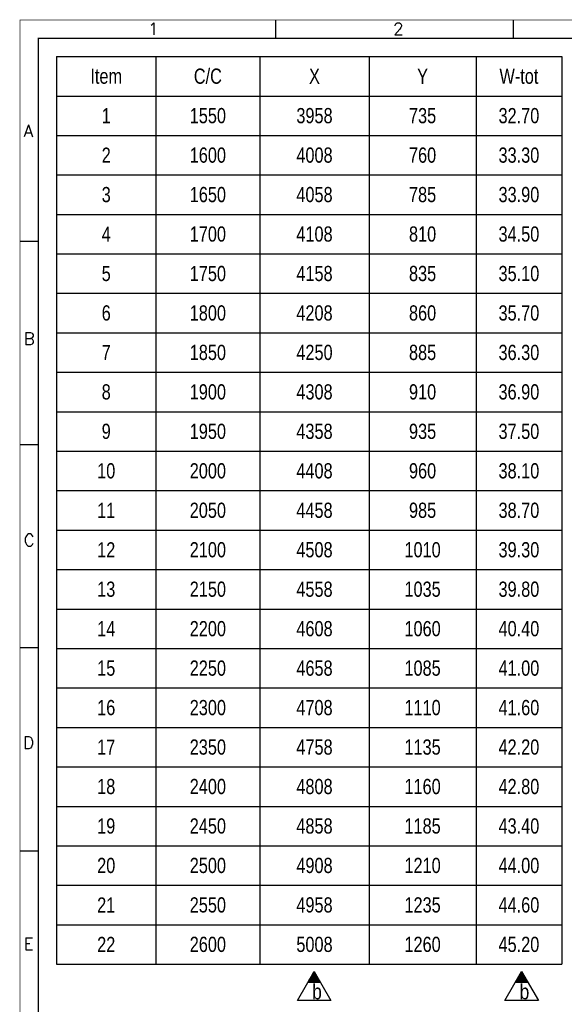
# Model space of a CAD drawing. Header units: inches. Extents: x -1 to 3961, y -1 to 2730.
# Tile 2 of 6: x 0 to 893, y 1114 to 2730. Entities that reach past the tile are written whole.
import ezdxf
from ezdxf.enums import TextEntityAlignment as Align

# ---------------------------------------------------------------- set-up
doc = ezdxf.new("R2010")
doc.units = ezdxf.units.IN
doc.header["$LTSCALE"] = 20
doc.header["$MEASUREMENT"] = 0
doc.layers.add('6', color=2, linetype='Continuous')
doc.styles.add('ARIAL_NARROW', font='ARIALN.TTF')
doc.styles.add('ROMANS', font='ROMANS', dxfattribs={"width": 0.8})

# ---------------------------------------------------------------- blocks, each defined once
blk = doc.blocks.new('*T4')
at = {"color": 0, "linetype": 'ByBlock', "lineweight": -2, "transparency": 16777216}
for p, q in [((0, 0), (829, 0)), ((0, 0), (0, -1490.4)), ((162.9, 0), (162.9, -1490.4)), ((333.8, 0), (333.8, -1490.4)), ((512.8, 0), (512.8, -1490.4)), ((688.7, 0), (688.7, -1490.4)), ((829, 0), (829, -1490.4)), ((0, -64.8), (829, -64.8)), ((0, -129.6), (829, -129.6)), ((0, -194.4), (829, -194.4)), ((0, -259.2), (829, -259.2)), ((0, -324), (829, -324)), ((0, -388.8), (829, -388.8)), ((0, -453.6), (829, -453.6)), ((0, -518.4), (829, -518.4)), ((0, -583.2), (829, -583.2)), ((0, -648), (829, -648)), ((0, -712.8), (829, -712.8)), ((0, -777.6), (829, -777.6)), ((0, -842.4), (829, -842.4)), ((0, -907.2), (829, -907.2)), ((0, -972), (829, -972)), ((0, -1036.8), (829, -1036.8)), ((0, -1101.6), (829, -1101.6)), ((0, -1166.4), (829, -1166.4)), ((0, -1231.2), (829, -1231.2)), ((0, -1296), (829, -1296)), ((0, -1360.8), (829, -1360.8)), ((0, -1425.6), (829, -1425.6)), ((0, -1490.4), (829, -1490.4))]:
    blk.add_line(p, q, dxfattribs=at)
at = {"color": 2, "transparency": 16777216, "char_height": 25, "attachment_point": 5, "style": 'ROMANS'}
for s, insert, width in [('{\\fRoman|b0|i0|c0|p0;\\C6;Item}', (81.5, -32.4), 141.315), ('{\\fRoman|b0|i0|c0|p0;\\C6;C/C}', (248.3, -32.4), 149.241), ('{\\fRoman|b0|i0|c0|p0;\\C6;X}', (423.3, -32.4), 157.454), ('{\\fRoman|b0|i0|c0|p0;\\C6;Y}', (600.7, -32.4), 154.271), ('{\\fRoman|b0|i0|c0|p0;\\C6;W-tot}', (758.8, -32.4), 118.713), ('{\\fRoman|b0|i0|c0|p0;\\C6;1550', (248.3, -97.2), 149.241), ('{\\fRoman|b0|i0|c0|p0;\\C6;3958', (423.3, -97.2), 157.454), ('{\\fRoman|b0|i0|c0|p0;\\C6;735', (600.7, -97.2), 154.271), ('{\\fRoman|b0|i0|c0|p0;\\C6;1600', (248.3, -162), 149.241), ('{\\fRoman|b0|i0|c0|p0;\\C6;4008', (423.3, -162), 157.454), ('{\\fRoman|b0|i0|c0|p0;\\C6;760', (600.7, -162), 154.271), ('{\\fRoman|b0|i0|c0|p0;\\C6;1650', (248.3, -226.8), 149.241), ('{\\fRoman|b0|i0|c0|p0;\\C6;4058', (423.3, -226.8), 157.454), ('{\\fRoman|b0|i0|c0|p0;\\C6;785', (600.7, -226.8), 154.271), ('{\\fRoman|b0|i0|c0|p0;\\C6;1700', (248.3, -291.6), 149.241), ('{\\fRoman|b0|i0|c0|p0;\\C6;4108', (423.3, -291.6), 157.454), ('{\\fRoman|b0|i0|c0|p0;\\C6;810', (600.7, -291.6), 154.271), ('{\\fRoman|b0|i0|c0|p0;\\C6;1750', (248.3, -356.4), 149.241), ('{\\fRoman|b0|i0|c0|p0;\\C6;4158', (423.3, -356.4), 157.454), ('{\\fRoman|b0|i0|c0|p0;\\C6;835', (600.7, -356.4), 154.271), ('{\\fRoman|b0|i0|c0|p0;\\C6;1800', (248.3, -421.2), 149.241), ('{\\fRoman|b0|i0|c0|p0;\\C6;4208', (423.3, -421.2), 157.454), ('{\\fRoman|b0|i0|c0|p0;\\C6;860', (600.7, -421.2), 154.271), ('{\\fRoman|b0|i0|c0|p0;\\C6;1850', (248.3, -486), 149.241), ('{\\fRoman|b0|i0|c0|p0;\\C6;4250', (423.3, -486), 157.454), ('{\\fRoman|b0|i0|c0|p0;\\C6;885', (600.7, -486), 154.271), ('{\\fRoman|b0|i0|c0|p0;\\C6;1900', (248.3, -550.8), 149.241), ('{\\fRoman|b0|i0|c0|p0;\\C6;4308', (423.3, -550.8), 157.454), ('{\\fRoman|b0|i0|c0|p0;\\C6;910', (600.7, -550.8), 154.271), ('{\\fRoman|b0|i0|c0|p0;\\C6;1950', (248.3, -615.6), 149.241), ('{\\fRoman|b0|i0|c0|p0;\\C6;4358', (423.3, -615.6), 157.454), ('{\\fRoman|b0|i0|c0|p0;\\C6;935', (600.7, -615.6), 154.271), ('{\\fRoman|b0|i0|c0|p0;\\C6;2000', (248.3, -680.4), 149.241), ('{\\fRoman|b0|i0|c0|p0;\\C6;4408', (423.3, -680.4), 157.454), ('{\\fRoman|b0|i0|c0|p0;\\C6;960', (600.7, -680.4), 154.271), ('{\\fRoman|b0|i0|c0|p0;\\C6;2050', (248.3, -745.2), 149.241), ('{\\fRoman|b0|i0|c0|p0;\\C6;4458', (423.3, -745.2), 157.454), ('{\\fRoman|b0|i0|c0|p0;\\C6;985', (600.7, -745.2), 154.271), ('{\\fRoman|b0|i0|c0|p0;\\C6;2100', (248.3, -810), 149.241), ('{\\fRoman|b0|i0|c0|p0;\\C6;4508', (423.3, -810), 157.454), ('{\\fRoman|b0|i0|c0|p0;\\C6;1010', (600.7, -810), 154.271), ('{\\fRoman|b0|i0|c0|p0;\\C6;2150', (248.3, -874.8), 149.241), ('{\\fRoman|b0|i0|c0|p0;\\C6;4558', (423.3, -874.8), 157.454), ('{\\fRoman|b0|i0|c0|p0;\\C6;1035', (600.7, -874.8), 154.271), ('{\\fRoman|b0|i0|c0|p0;\\C6;2200', (248.3, -939.6), 149.241), ('{\\fRoman|b0|i0|c0|p0;\\C6;4608', (423.3, -939.6), 157.454), ('{\\fRoman|b0|i0|c0|p0;\\C6;1060', (600.7, -939.6), 154.271), ('{\\fRoman|b0|i0|c0|p0;\\C6;2250', (248.3, -1004.4), 149.241), ('{\\fRoman|b0|i0|c0|p0;\\C6;4658', (423.3, -1004.4), 157.454), ('{\\fRoman|b0|i0|c0|p0;\\C6;1085', (600.7, -1004.4), 154.271), ('{\\fRoman|b0|i0|c0|p0;\\C6;2300', (248.3, -1069.2), 149.241), ('{\\fRoman|b0|i0|c0|p0;\\C6;4708', (423.3, -1069.2), 157.454), ('{\\fRoman|b0|i0|c0|p0;\\C6;1110', (600.7, -1069.2), 154.271), ('{\\fRoman|b0|i0|c0|p0;\\C6;2350', (248.3, -1134), 149.241), ('{\\fRoman|b0|i0|c0|p0;\\C6;4758', (423.3, -1134), 157.454), ('{\\fRoman|b0|i0|c0|p0;\\C6;1135', (600.7, -1134), 154.271), ('{\\fRoman|b0|i0|c0|p0;\\C6;2400', (248.3, -1198.8), 149.241), ('{\\fRoman|b0|i0|c0|p0;\\C6;4808', (423.3, -1198.8), 157.454), ('{\\fRoman|b0|i0|c0|p0;\\C6;1160', (600.7, -1198.8), 154.271), ('{\\fRoman|b0|i0|c0|p0;\\C6;2450', (248.3, -1263.6), 149.241), ('{\\fRoman|b0|i0|c0|p0;\\C6;4858', (423.3, -1263.6), 157.454), ('{\\fRoman|b0|i0|c0|p0;\\C6;1185', (600.7, -1263.6), 154.271), ('{\\fRoman|b0|i0|c0|p0;\\C6;2500', (248.3, -1328.4), 149.241), ('{\\fRoman|b0|i0|c0|p0;\\C6;4908', (423.3, -1328.4), 157.454), ('{\\fRoman|b0|i0|c0|p0;\\C6;1210', (600.7, -1328.4), 154.271), ('{\\fRoman|b0|i0|c0|p0;\\C6;2550', (248.3, -1393.2), 149.241), ('{\\fRoman|b0|i0|c0|p0;\\C6;4958', (423.3, -1393.2), 157.454), ('{\\fRoman|b0|i0|c0|p0;\\C6;1235', (600.7, -1393.2), 154.271), ('{\\fRoman|b0|i0|c0|p0;\\C6;2600', (248.3, -1458), 149.241), ('{\\fRoman|b0|i0|c0|p0;\\C6;5008', (423.3, -1458), 157.454), ('{\\fRoman|b0|i0|c0|p0;\\C6;1260', (600.7, -1458), 154.271)]:
    blk.add_mtext(s, dxfattribs=dict(at, insert=insert, width=width))
at = {"color": 6, "transparency": 16777216, "char_height": 25, "attachment_point": 5, "style": 'ROMANS'}
for s, insert, width in [('{\\fRoman|b0|i0|c0|p0;1', (81.5, -97.2), 141.315), ('{\\fRoman|b0|i0|c0|p0;32.70', (758.8, -97.2), 118.713), ('{\\fRoman|b0|i0|c0|p0;2', (81.5, -162), 141.315), ('{\\fRoman|b0|i0|c0|p0;33.30', (758.8, -162), 118.713), ('{\\fRoman|b0|i0|c0|p0;3', (81.5, -226.8), 141.315), ('{\\fRoman|b0|i0|c0|p0;33.90', (758.8, -226.8), 118.713), ('{\\fRoman|b0|i0|c0|p0;4', (81.5, -291.6), 141.315), ('{\\fRoman|b0|i0|c0|p0;34.50', (758.8, -291.6), 118.713), ('{\\fRoman|b0|i0|c0|p0;5', (81.5, -356.4), 141.315), ('{\\fRoman|b0|i0|c0|p0;35.10', (758.8, -356.4), 118.713), ('{\\fRoman|b0|i0|c0|p0;6', (81.5, -421.2), 141.315), ('{\\fRoman|b0|i0|c0|p0;35.70', (758.8, -421.2), 118.713), ('{\\fRoman|b0|i0|c0|p0;7', (81.5, -486), 141.315), ('{\\fRoman|b0|i0|c0|p0;36.30', (758.8, -486), 118.713), ('{\\fRoman|b0|i0|c0|p0;8', (81.5, -550.8), 141.315), ('{\\fRoman|b0|i0|c0|p0;36.90', (758.8, -550.8), 118.713), ('{\\fRoman|b0|i0|c0|p0;9', (81.5, -615.6), 141.315), ('{\\fRoman|b0|i0|c0|p0;37.50', (758.8, -615.6), 118.713), ('{\\fRoman|b0|i0|c0|p0;10', (81.5, -680.4), 141.315), ('{\\fRoman|b0|i0|c0|p0;38.10', (758.8, -680.4), 118.713), ('{\\fRoman|b0|i0|c0|p0;11', (81.5, -745.2), 141.315), ('{\\fRoman|b0|i0|c0|p0;38.70', (758.8, -745.2), 118.713), ('{\\fRoman|b0|i0|c0|p0;12', (81.5, -810), 141.315), ('{\\fRoman|b0|i0|c0|p0;39.30', (758.8, -810), 118.713), ('{\\fRoman|b0|i0|c0|p0;13', (81.5, -874.8), 141.315), ('{\\fRoman|b0|i0|c0|p0;39.80', (758.8, -874.8), 118.713), ('{\\fRoman|b0|i0|c0|p0;14', (81.5, -939.6), 141.315), ('{\\fRoman|b0|i0|c0|p0;40.40', (758.8, -939.6), 118.713), ('{\\fRoman|b0|i0|c0|p0;15', (81.5, -1004.4), 141.315), ('{\\fRoman|b0|i0|c0|p0;41.00', (758.8, -1004.4), 118.713), ('{\\fRoman|b0|i0|c0|p0;16', (81.5, -1069.2), 141.315), ('{\\fRoman|b0|i0|c0|p0;41.60', (758.8, -1069.2), 118.713), ('{\\fRoman|b0|i0|c0|p0;17', (81.5, -1134), 141.315), ('{\\fRoman|b0|i0|c0|p0;42.20', (758.8, -1134), 118.713), ('{\\fRoman|b0|i0|c0|p0;18', (81.5, -1198.8), 141.315), ('{\\fRoman|b0|i0|c0|p0;42.80', (758.8, -1198.8), 118.713), ('{\\fRoman|b0|i0|c0|p0;19', (81.5, -1263.6), 141.315), ('{\\fRoman|b0|i0|c0|p0;43.40', (758.8, -1263.6), 118.713), ('{\\fRoman|b0|i0|c0|p0;20', (81.5, -1328.4), 141.315), ('{\\fRoman|b0|i0|c0|p0;44.00', (758.8, -1328.4), 118.713), ('{\\fRoman|b0|i0|c0|p0;21', (81.5, -1393.2), 141.315), ('{\\fRoman|b0|i0|c0|p0;44.60', (758.8, -1393.2), 118.713), ('{\\fRoman|b0|i0|c0|p0;22', (81.5, -1458), 141.315), ('{\\fRoman|b0|i0|c0|p0;45.20', (758.8, -1458), 118.713)]:
    blk.add_mtext(s, dxfattribs=dict(at, insert=insert, width=width))
blk = doc.blocks.new('A3')
at = {"color": 7, "linetype": 'Continuous'}
for p, q in [((42, 270), (42, 273)), ((81, 270), (81, 273)), ((3, 236.62), (0, 236.62)), ((3, 203.25), (0, 203.25)), ((3, 169.88), (0, 169.88)), ((3, 136.5), (0, 136.5))]:
    blk.add_line(p, q, dxfattribs=at)
for points, const_width in [([(0, 0), (0, 273), (396, 273), (396, 0)], 0.1), ([(393, 3), (3, 3), (3, 270), (393, 270)], 0.2)]:
    blk.add_lwpolyline(points, close=True, dxfattribs=dict(at, const_width=const_width))
at = {"color": 7, "linetype": 'Continuous', "style": 'ROMANS'}
for s, p in [('1', (21, 270.54)), ('2', (61.24, 270.54)), ('A', (0.61, 253.79)), ('B', (0.61, 219.67)), ('C', (0.61, 186.61)), ('D', (0.51, 153.34)), ('E', (0.61, 120.31))]:
    blk.add_text(s, height=2, dxfattribs=at).set_placement(p)
at = {"color": 2, "style": 'ROMANS', "oblique": 15, "flags": 8}
blk.add_attdef('INFCLASS', text='', height=2, dxfattribs=at).set_placement((354, 1.5), align=Align.MIDDLE_CENTER)
blk = doc.blocks.new('pil')
h = blk.add_hatch()
h.set_pattern_fill('_USER', color=9, scale=0.1, style=0, pattern_type=0)
h.set_pattern_definition([(0, (0, 0.13671), (0, 0.1), [])])
h.paths.add_polyline_path([(3.72, -2.01), (7.2, 0), (3.72, 2.01)])
at = {"color": 9}
blk.add_line((3.72, 2.01), (3.72, -2.01), dxfattribs=at)
blk.add_lwpolyline([(-2.33, 5.5), (7.2, 0), (-2.33, -5.5)], close=True, dxfattribs=at)

msp = doc.modelspace()

# ---------------------------------------------------------------- block references
at = {"xscale": 10, "yscale": 10}
msp.add_blockref('A3', (0, 0), dxfattribs=at)
msp.add_blockref('*T4', (60, 2670))
at = {"layer": '6', "xscale": 5, "yscale": 5, "zscale": 5, "rotation": 89.99999999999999}
for p in [(482.7, 1131.6), (823.2, 1131.6)]:
    msp.add_blockref('pil', p, dxfattribs=at)

# ---------------------------------------------------------------- texts
at = {"layer": '6', "style": 'ARIAL_NARROW'}
for p in [(487.4, 1134.9), (827.9, 1134.9)]:
    msp.add_text('b', height=25, dxfattribs=at).set_placement(p, align=Align.MIDDLE)

doc.saveas('drawing.dxf')
